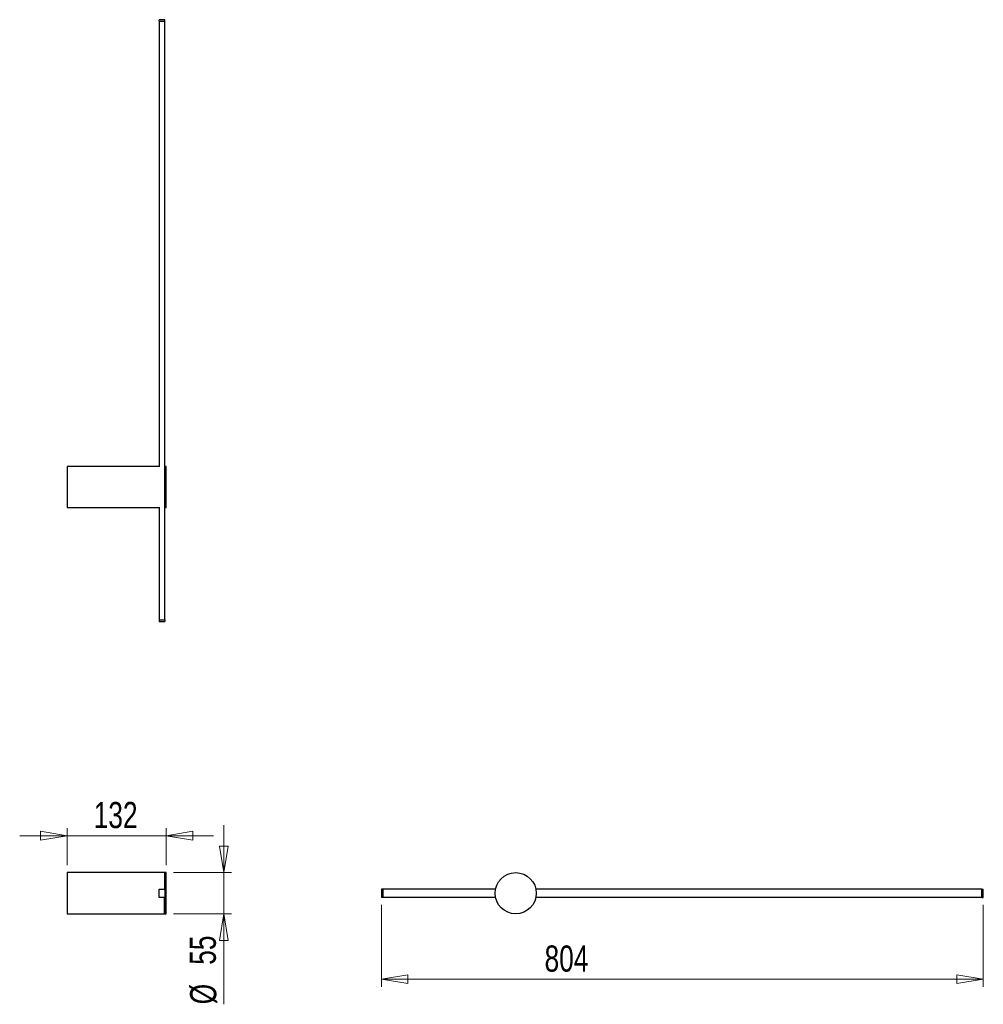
# Model space of a CAD drawing. Header units: millimetres. Extents: x 91 to 220, y 72 to 204.
import ezdxf

# ---------------------------------------------------------------- set-up
doc = ezdxf.new("R2010")
doc.units = ezdxf.units.MM
doc.styles.add('SLDTEXTSTYLE0', font='TXT', dxfattribs={"width": 0.75})
doc.dimstyles.new('SLDDIMSTYLE0', dxfattribs={"dimtxt": 3.5, "dimasz": 3.556, "dimexe": 0, "dimexo": 0.0625, "dimgap": 0.875, "dimtad": 1, "dimdec": 0, "dimlfac": 10, "dimrnd": 1e-09, "dimzin": 12, "dimdsep": 46, "dimtxsty": 'SLDTEXTSTYLE0', "dimblk1": 'CLOSED', "dimblk2": 'CLOSED', "dimsah": 1, "dimcen": 0.09, "dimadec": 0, "dimazin": 3, "dimtfac": 1, "dimtdec": 0, "dimtmove": 0, "dimatfit": 0, "dimldrblk": 'CLOSED', "dimfxl": 0, "dimfrac": 2, "dimtolj": 1, "dimtzin": 12, "dimarcsym": 0})
doc.dimstyles.new('SLDDIMSTYLE1', dxfattribs={"dimtxt": 3.5, "dimasz": 3.556, "dimexe": 0, "dimexo": 0.0625, "dimgap": 0.875, "dimtad": 1, "dimdec": 0, "dimlfac": 10, "dimrnd": 1e-09, "dimzin": 12, "dimdsep": 46, "dimtxsty": 'SLDTEXTSTYLE0', "dimblk1": 'CLOSED', "dimblk2": 'CLOSED', "dimsah": 1, "dimcen": 0.09, "dimadec": 0, "dimazin": 3, "dimtfac": 1, "dimtdec": 0, "dimtofl": 0, "dimtmove": 0, "dimatfit": 3, "dimldrblk": 'CLOSED', "dimfxl": 0, "dimfrac": 2, "dimtolj": 1, "dimtzin": 12, "dimarcsym": 0})

# ---------------------------------------------------------------- blocks, each defined once
blk = doc.blocks.new('_Closed')
at = {"color": 0, "linetype": 'ByBlock', "lineweight": -2}
for p, q in [((-1, 0.166667), (0, 0)), ((-1, 0.166667), (-1, -0.166667)), ((0, 0), (-1, -0.166667)), ((0, 0), (-1, 0))]:
    blk.add_line(p, q, dxfattribs=at)
blk = doc.blocks.new('_D')
at = {"color": 7, "linetype": 'Continuous', "lineweight": 0}
for p, q in [((97.22, 94.74), (90.87, 94.74)), ((97.22, 90.8), (97.22, 95.74)), ((97.22, 94.74), (110.42, 94.74)), ((110.42, 90.8), (110.42, 95.74)), ((110.42, 94.74), (116.77, 94.74))]:
    blk.add_line(p, q, dxfattribs=at)
at = {"color": 7, "linetype": 'Continuous', "lineweight": 18, "xscale": 3.556, "yscale": 3.556}
blk.add_blockref('_Closed', (97.22, 94.74, 22.25), dxfattribs=at)
at = {"color": 7, "linetype": 'Continuous', "lineweight": 18, "xscale": 3.556, "yscale": 3.556, "rotation": 180.000000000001}
blk.add_blockref('_Closed', (110.42, 94.74, 22.25), dxfattribs=at)
at = {"color": 7, "linetype": 'Continuous', "lineweight": 18, "insert": (100.75, 99.25), "char_height": 3.5, "attachment_point": 1, "style": 'SLDTEXTSTYLE0'}
blk.add_mtext('132', dxfattribs=at)
blk = doc.blocks.new('_D_1')
at = {"color": 7, "linetype": 'Continuous', "lineweight": 0}
for p, q in [((118.14, 89.8), (118.14, 96.15)), ((111.42, 89.8), (119.14, 89.8)), ((118.14, 84.3), (118.14, 89.8)), ((111.42, 84.3), (119.14, 84.3)), ((118.14, 84.3), (118.14, 72.21))]:
    blk.add_line(p, q, dxfattribs=at)
at = {"color": 7, "linetype": 'Continuous', "lineweight": 18, "xscale": 3.556, "yscale": 3.556}
for p, rotation in [((118.14, 89.8, 22.25), 270.000000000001), ((118.14, 84.3, 22.25), 90.000000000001)]:
    blk.add_blockref('_Closed', p, dxfattribs=dict(at, rotation=rotation))
at = {"color": 7, "linetype": 'Continuous', "lineweight": 18, "char_height": 3.5, "attachment_point": 1, "rotation": 90, "style": 'SLDTEXTSTYLE0'}
for s, insert in [('55', (113.57, 77.49)), ('%%c', (113.62, 72.21))]:
    blk.add_mtext(s, dxfattribs=dict(at, insert=insert))
blk = doc.blocks.new('_D_2')
at = {"color": 7, "linetype": 'Continuous', "lineweight": 0}
for p, q in [((139.17, 85.5), (139.17, 74.56)), ((219.57, 85.5), (219.57, 74.56)), ((219.57, 75.56), (139.17, 75.56))]:
    blk.add_line(p, q, dxfattribs=at)
at = {"color": 7, "linetype": 'Continuous', "lineweight": 18, "xscale": 3.556, "yscale": 3.556}
for p, rotation in [((139.17, 75.56, -6.6), 179.9999999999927), ((219.57, 75.56, -6.6), 359.9999999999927)]:
    blk.add_blockref('_Closed', p, dxfattribs=dict(at, rotation=rotation))
at = {"color": 7, "linetype": 'Continuous', "lineweight": 18, "insert": (160.97, 80.07), "char_height": 3.5, "attachment_point": 1, "style": 'SLDTEXTSTYLE0'}
blk.add_mtext('804', dxfattribs=at)

msp = doc.modelspace()

# ---------------------------------------------------------------- linework, layer by layer
at = {"color": 7, "linetype": 'Continuous', "lineweight": 25}
for p, q in [((109.48, 203.57), (109.48, 203.77)), ((110.23, 203.77), (109.48, 203.77)), ((109.5, 203.57), (109.48, 203.57)), ((109.5, 203.57), (109.5, 144.01)), ((109.5, 203.57), (110.22, 203.57)), ((110.23, 203.57), (110.22, 203.57)), ((110.22, 203.57), (110.22, 144.01)), ((110.23, 203.57), (110.23, 203.77)), ((109.49, 144.07), (97.22, 144.07)), ((97.22, 144.07), (97.22, 138.57)), ((109.49, 144.07), (109.49, 144.02)), ((109.5, 144.02), (109.49, 144.02)), ((110.42, 144.07), (110.22, 144.07)), ((110.22, 144.01), (110.22, 138.63)), ((110.42, 138.57), (110.42, 144.07)), ((97.22, 138.57), (109.49, 138.57)), ((109.49, 138.62), (109.5, 138.62)), ((109.49, 138.62), (109.49, 138.57)), ((109.5, 138.63), (109.5, 123.57)), ((110.22, 138.63), (110.22, 123.57)), ((110.22, 138.57), (110.42, 138.57)), ((109.48, 123.57), (109.48, 123.37)), ((109.48, 123.57), (109.5, 123.57)), ((109.48, 123.37), (110.23, 123.37)), ((109.5, 123.57), (110.22, 123.57)), ((110.22, 123.57), (110.23, 123.57)), ((110.23, 123.57), (110.23, 123.37)), ((110.22, 89.8), (97.22, 89.8)), ((97.22, 89.8), (97.22, 84.3)), ((110.42, 89.8), (110.22, 89.8)), ((110.22, 89.8), (110.22, 87.6)), ((110.42, 84.3), (110.42, 89.8)), ((109.48, 86.5), (109.48, 87.6)), ((109.48, 87.6), (110.23, 87.6)), ((109.5, 87.6), (109.5, 87.61)), ((109.5, 87.61), (110.22, 87.61)), ((110.22, 87.61), (110.22, 87.6)), ((110.23, 87.6), (110.23, 86.5)), ((139.37, 87.6), (139.17, 87.6)), ((139.17, 87.6), (139.17, 86.5)), ((154.43, 87.61), (139.37, 87.61)), ((139.37, 87.61), (139.37, 87.6)), ((139.37, 87.6), (139.37, 86.5)), ((219.37, 87.61), (159.81, 87.61)), ((219.37, 87.61), (219.37, 87.6)), ((219.37, 87.6), (219.57, 87.6)), ((219.37, 86.5), (219.37, 87.6)), ((219.57, 86.5), (219.57, 87.6)), ((110.23, 86.5), (109.48, 86.5)), ((109.49, 86.5), (109.49, 86.46)), ((110.22, 86.46), (109.49, 86.46)), ((109.5, 86.49), (109.5, 86.5)), ((110.22, 86.49), (109.5, 86.49)), ((110.22, 86.5), (110.22, 86.49)), ((110.22, 84.3), (110.22, 86.49)), ((110.22, 86.46), (110.22, 84.3)), ((139.37, 86.5), (139.17, 86.5)), ((139.37, 86.5), (139.37, 86.49)), ((154.43, 86.49), (139.37, 86.49)), ((219.37, 86.49), (159.81, 86.49)), ((219.37, 86.5), (219.57, 86.5)), ((219.37, 86.5), (219.37, 86.49)), ((97.22, 84.3), (110.22, 84.3)), ((110.22, 84.3), (110.42, 84.3))]:
    msp.add_line(p, q, dxfattribs=at)
msp.add_circle((157.12, 87.05), 2.75, dxfattribs=at)

# ---------------------------------------------------------------- dimensions: what is measured, and where the dimension line sits
at = {"color": 7, "linetype": 'Continuous', "lineweight": 18}
dim = msp.add_linear_dim(base=(110.42, 94.74), p1=(97.22, 89.8), p2=(110.42, 89.8), angle=0, dimstyle='SLDDIMSTYLE0', dxfattribs=at)
dim.commit()
dim.dimension.update_dxf_attribs({"geometry": '_D', "text_midpoint": (104.63, 94.74), "dimtype": 160})
dim = msp.add_linear_dim(base=(118.14, 89.8), p1=(110.42, 84.3), p2=(110.42, 89.8), angle=90, text='%%c<>', dimstyle='SLDDIMSTYLE0', dxfattribs=at)
dim.commit()
dim.dimension.update_dxf_attribs({"geometry": '_D_1', "text_midpoint": (118.14, 77.43), "dimtype": 160})
dim = msp.add_linear_dim(base=(139.17, 75.56), p1=(219.57, 86.5), p2=(139.17, 86.5), dimstyle='SLDDIMSTYLE1', dxfattribs=at)
dim.commit()
dim.dimension.update_dxf_attribs({"geometry": '_D_2', "text_midpoint": (164.85, 75.56), "dimtype": 160})

doc.saveas('drawing.dxf')
